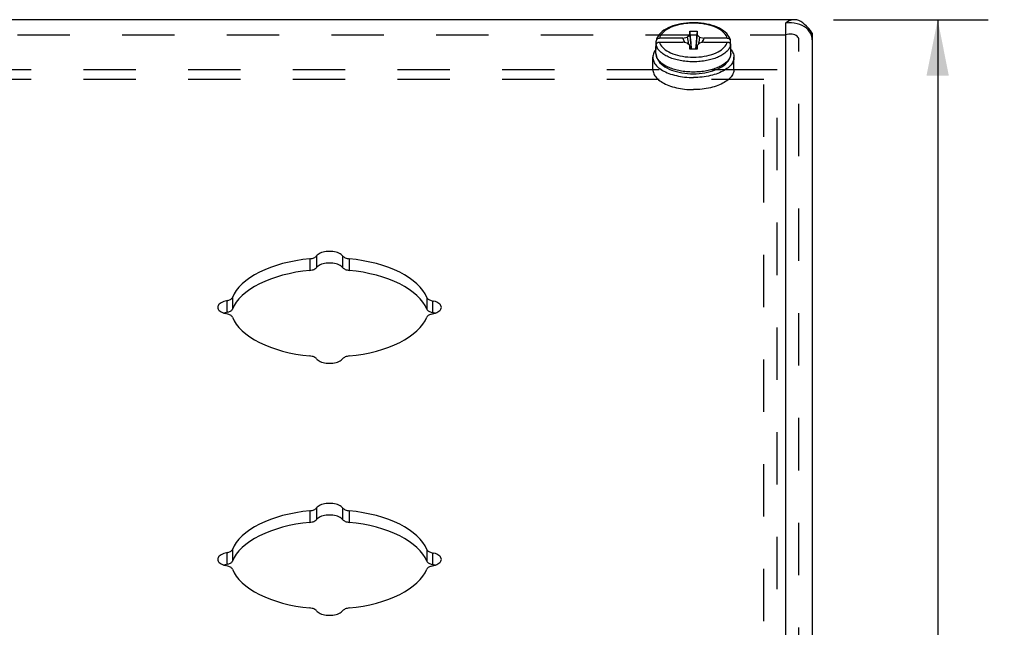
# Model space of a CAD drawing. Header units: inches. Extents: x 0 to 42.5, y 0 to 27.5.
# Tile 10 of 10: x 34.7 to 39.1, y 21 to 23.7. Entities that reach past the tile are written whole.
import ezdxf

# ---------------------------------------------------------------- set-up
doc = ezdxf.new("R2010")
doc.units = ezdxf.units.IN
doc.header["$LTSCALE"] = 2.3375
doc.header["$MEASUREMENT"] = 0
doc.linetypes.add('HIDDEN', pattern=[0.2, 0.1, -0.1])
doc.layers.get('0').update_dxf_attribs({"linetype": 'CONTINUOUS'})
for name, color, linetype in [('DEFAULT_2', 8, 'HIDDEN'), ('DIMENSIONS', 7, 'CONTINUOUS'), ('DOOR_ASSEMBLY', 7, 'CONTINUOUS')]:
    doc.layers.add(name, color=color, linetype=linetype)
doc.styles.get("Standard").update_dxf_attribs({"font": 'arial.ttf'})
doc.dimstyles.new('DIMSTYLE_1', dxfattribs={"dimtxt": 0.1875, "dimasz": 0.25, "dimexe": 0.09, "dimexo": 0.07, "dimgap": 0.0375, "dimtad": 0, "dimtih": 1, "dimtoh": 1, "dimzin": 4, "dimdsep": 46, "dimtxsty": 'Standard', "dimblk": '_FILLED', "dimblk1": '_FILLED', "dimblk2": '_FILLED', "dimcen": 0.09, "dimazin": 1, "dimtfac": 1, "dimtdec": 3, "dimtofl": 0, "dimtmove": 0, "dimatfit": 3, "dimldrblk": '_FILLED', "dimfxl": 0, "dimtolj": 1, "dimtzin": 4, "dimarcsym": 0})

# ---------------------------------------------------------------- blocks, each defined once
blk = doc.blocks.new('_FILLED')
at = {"color": 0, "linetype": 'ByBlock'}
blk.add_solid([(0, 0), (-1, 0.2), (-1, -0.2)], dxfattribs=at)
blk = doc.blocks.new('*D18')
at = {"layer": 'DIMENSIONS', "color": 2, "linetype": 'Continuous'}
for p, q in [((38.3391, 23.7072), (39.029, 23.7072)), ((38.804, 23.7072), (38.804, 19.8561)), ((38.804, 15.6299), (38.804, 19.1998)), ((38.1428, 15.6299), (39.029, 15.6299))]:
    blk.add_line(p, q, dxfattribs=at)
at = {"layer": 'DIMENSIONS', "color": 2, "linetype": 'Continuous', "xscale": 0.25, "yscale": 0.25, "zscale": 0.25}
for p, rotation in [((38.804, 23.7072), 90), ((38.804, 15.6299), 270)]:
    blk.add_blockref('_FILLED', p, dxfattribs=dict(at, rotation=rotation))
at = {"layer": 'DIMENSIONS', "color": 2, "linetype": 'Continuous', "insert": (38.804, 19.7623), "char_height": 0.1875, "width": 0.59526, "attachment_point": 2, "line_spacing_factor": 0.9}
blk.add_mtext('8.08\\PREF.', dxfattribs=at)

msp = doc.modelspace()

# ---------------------------------------------------------------- linework, layer by layer
at = {"layer": 'DEFAULT_2', "color": 8, "linetype": 'HIDDEN'}
for p, q in [((38.0278, 23.484), (29.6478, 23.484)), ((38.0278, 23.4842), (38.0878, 23.4842)), ((38.0278, 23.184), (38.0278, 23.484)), ((38.0878, 18.3599), (38.0878, 23.4842)), ((38.0278, 23.4401), (29.6478, 23.4401)), ((38.0278, 19.1518), (38.0278, 23.184))]:
    msp.add_line(p, q, dxfattribs=at)
at = {"layer": 'DOOR_ASSEMBLY', "color": 3, "linetype": 'Continuous'}
for p, q in [((38.1641, 23.7072), (29.5116, 23.7072)), ((38.1241, 23.6912), (38.1241, 18.9049)), ((38.2441, 23.6172), (38.2441, 18.771))]:
    msp.add_line(p, q, dxfattribs=at)
at = {"layer": 'DOOR_ASSEMBLY', "color": 8, "linetype": 'HIDDEN'}
for p, q in [((29.5516, 23.6392), (38.1241, 23.6392)), ((38.1841, 18.4229), (38.1841, 23.6172))]:
    msp.add_line(p, q, dxfattribs=at)
at = {"layer": 'DOOR_ASSEMBLY', "color": 7, "linetype": 'Continuous'}
for p, q in [((37.6658, 23.6241), (37.5617, 23.6241)), ((37.6658, 23.6241), (37.6852, 23.6297)), ((37.6852, 23.6297), (37.6963, 23.6394)), ((37.6963, 23.6394), (37.6963, 23.6559)), ((37.6963, 23.6559), (37.7293, 23.6559)), ((37.7293, 23.6559), (37.7293, 23.6394)), ((37.7293, 23.6394), (37.7405, 23.6297)), ((37.7405, 23.6297), (37.7598, 23.6241)), ((37.8639, 23.6241), (37.7598, 23.6241)), ((38.2441, 23.6472), (38.2441, 23.6172)), ((37.5458, 23.557), (37.5458, 23.5873)), ((37.5466, 23.5955), (37.5466, 23.6111)), ((37.5466, 23.579), (37.5466, 23.5946)), ((37.5617, 23.6076), (37.6658, 23.6076)), ((37.6852, 23.602), (37.6658, 23.6076)), ((37.6963, 23.5924), (37.6852, 23.602)), ((37.6963, 23.5759), (37.6963, 23.5924)), ((37.6963, 23.5924), (37.6984, 23.5759)), ((37.7293, 23.5759), (37.6963, 23.5759)), ((37.7293, 23.5924), (37.7272, 23.5759)), ((37.7405, 23.602), (37.7293, 23.5924)), ((37.7293, 23.5924), (37.7293, 23.5759)), ((37.7598, 23.6076), (37.7405, 23.602)), ((37.7598, 23.6076), (37.8639, 23.6076)), ((37.879, 23.5955), (37.879, 23.6111)), ((37.8796, 23.5914), (37.879, 23.5955)), ((37.879, 23.579), (37.879, 23.5946)), ((37.8798, 23.5873), (37.8796, 23.5914)), ((37.8798, 23.557), (37.8798, 23.5873)), ((37.5318, 23.4855), (37.5318, 23.5397)), ((37.8798, 23.557), (37.8796, 23.5531)), ((37.8938, 23.4855), (37.8938, 23.5397)), ((36.0294, 22.6526), (36.0294, 22.6007)), ((36.1463, 22.6526), (36.1463, 22.6007)), ((35.9999, 22.6401), (35.9999, 22.5882)), ((36.1757, 22.6401), (36.1757, 22.5882)), ((35.6286, 22.4522), (35.6286, 22.4003)), ((35.6536, 22.467), (35.6536, 22.415)), ((36.522, 22.467), (36.522, 22.415)), ((36.547, 22.4522), (36.547, 22.4003)), ((35.6217, 22.3987), (35.6162, 22.397)), ((35.6333, 22.4013), (35.6217, 22.3987)), ((36.5595, 22.397), (36.5539, 22.3987)), ((35.9999, 21.5151), (35.9999, 21.4632)), ((36.0294, 21.5276), (36.0294, 21.4757)), ((36.1463, 21.5276), (36.1463, 21.4757)), ((36.1757, 21.5151), (36.1757, 21.4632)), ((35.6536, 21.342), (35.6536, 21.29)), ((36.522, 21.342), (36.522, 21.29)), ((35.6286, 21.3272), (35.6286, 21.2753)), ((36.547, 21.3272), (36.547, 21.2753)), ((35.6217, 21.2737), (35.6162, 21.272)), ((35.6333, 21.2763), (35.6217, 21.2737)), ((36.5595, 21.272), (36.5539, 21.2737))]:
    msp.add_line(p, q, dxfattribs=at)
at = {"layer": 'DOOR_ASSEMBLY', "color": 3, "linetype": 'Continuous'}
for points in [[(38.1641, 23.7072), (38.1584, 23.7069), (38.1498, 23.7051), (38.1412, 23.7019), (38.1326, 23.6972), (38.1241, 23.6912)], [(38.2441, 23.6472), (38.2355, 23.6585), (38.2269, 23.6688), (38.2184, 23.6782), (38.2098, 23.6864), (38.2012, 23.6933), (38.1926, 23.6989), (38.1841, 23.7031), (38.1755, 23.7059), (38.1669, 23.7071), (38.1641, 23.7072)], [(38.2322, 23.6538), (38.2257, 23.6618), (38.2179, 23.6691), (38.2089, 23.6757), (38.1989, 23.6814), (38.1879, 23.6859), (38.1762, 23.6894), (38.1637, 23.6917), (38.1508, 23.6928), (38.1375, 23.6926), (38.1241, 23.6912)], [(38.2411, 23.6361), (38.2373, 23.6451), (38.2322, 23.6538)], [(38.2441, 23.6172), (38.2433, 23.6267), (38.2411, 23.6361)], [(35.9999, 22.6401), (36.0048, 22.6408), (36.0095, 22.6417), (36.0139, 22.643), (36.0179, 22.6445), (36.0215, 22.6462), (36.0247, 22.6482), (36.0273, 22.6503), (36.0294, 22.6526)], [(36.1463, 22.6526), (36.1431, 22.6561), (36.1392, 22.6593), (36.1346, 22.6623), (36.1293, 22.6649), (36.1233, 22.6672), (36.1169, 22.6692), (36.11, 22.6707), (36.1028, 22.6719), (36.0954, 22.6725), (36.0878, 22.6728), (36.0803, 22.6725), (36.0729, 22.6719), (36.0657, 22.6707), (36.0588, 22.6692), (36.0523, 22.6672), (36.0464, 22.6649), (36.0411, 22.6623), (36.0364, 22.6593), (36.0325, 22.6561), (36.0294, 22.6526)], [(36.1463, 22.6526), (36.1484, 22.6503), (36.151, 22.6482), (36.1541, 22.6462), (36.1578, 22.6445), (36.1618, 22.643), (36.1662, 22.6417), (36.1708, 22.6408), (36.1757, 22.6401)], [(35.9999, 22.6401), (35.9683, 22.6363), (35.9375, 22.6314), (35.9075, 22.6253), (35.8783, 22.6182), (35.8504, 22.61), (35.8236, 22.6008), (35.7983, 22.5907), (35.7746, 22.5796), (35.7525, 22.5678), (35.7322, 22.5551), (35.7139, 22.5418), (35.6975, 22.5278), (35.6832, 22.5132), (35.6711, 22.4982), (35.6613, 22.4828), (35.6536, 22.467)], [(36.522, 22.467), (36.5144, 22.4828), (36.5046, 22.4982), (36.4924, 22.5132), (36.4782, 22.5278), (36.4618, 22.5418), (36.4434, 22.5551), (36.4231, 22.5678), (36.4011, 22.5796), (36.3773, 22.5907), (36.352, 22.6008), (36.3253, 22.61), (36.2973, 22.6182), (36.2682, 22.6253), (36.2381, 22.6314), (36.2073, 22.6363), (36.1757, 22.6401)], [(35.6333, 22.4533), (35.6217, 22.4507), (35.6153, 22.4487), (35.6094, 22.4464), (35.604, 22.4437), (35.5994, 22.4408), (35.5955, 22.4375), (35.5924, 22.4341), (35.5901, 22.4305), (35.5888, 22.4268), (35.5883, 22.423)], [(35.6333, 22.4533), (35.6375, 22.4546), (35.6414, 22.4562), (35.6449, 22.458), (35.6479, 22.46), (35.6504, 22.4622), (35.6523, 22.4645), (35.6536, 22.467)], [(36.522, 22.467), (36.5233, 22.4645), (36.5252, 22.4622), (36.5277, 22.46), (36.5307, 22.458), (36.5342, 22.4562), (36.5381, 22.4546), (36.5424, 22.4533), (36.5539, 22.4507)], [(36.5873, 22.423), (36.5869, 22.4268), (36.5855, 22.4305), (36.5833, 22.4341), (36.5802, 22.4375), (36.5763, 22.4408), (36.5716, 22.4437), (36.5663, 22.4464), (36.5604, 22.4487), (36.5539, 22.4507)], [(35.5883, 22.423), (35.5888, 22.4193), (35.5901, 22.4155), (35.5924, 22.4119), (35.5955, 22.4085), (35.5994, 22.4053), (35.604, 22.4023), (35.6094, 22.3996), (35.6153, 22.3973), (35.6217, 22.3954)], [(35.6536, 22.3791), (35.6523, 22.3815), (35.6504, 22.3838), (35.6479, 22.386), (35.6449, 22.3881), (35.6414, 22.3899), (35.6375, 22.3915), (35.6333, 22.3928), (35.6217, 22.3954)], [(36.5424, 22.3928), (36.5381, 22.3915), (36.5342, 22.3899), (36.5307, 22.3881), (36.5277, 22.386), (36.5252, 22.3838), (36.5233, 22.3815), (36.522, 22.3791)], [(36.5424, 22.3928), (36.5539, 22.3954), (36.5604, 22.3973), (36.5663, 22.3996), (36.5716, 22.4023), (36.5763, 22.4053), (36.5802, 22.4085), (36.5833, 22.4119), (36.5855, 22.4155), (36.5869, 22.4193), (36.5873, 22.423)], [(35.6536, 22.3791), (35.6613, 22.3633), (35.6711, 22.3479), (35.6832, 22.3328), (35.6975, 22.3183), (35.7139, 22.3043), (35.7322, 22.2909), (35.7525, 22.2783), (35.7746, 22.2664), (35.7983, 22.2554), (35.8236, 22.2452), (35.8504, 22.236), (35.8783, 22.2279), (35.9075, 22.2207), (35.9375, 22.2147), (35.9683, 22.2097), (35.9999, 22.2059)], [(36.1757, 22.2059), (36.2073, 22.2097), (36.2381, 22.2147), (36.2682, 22.2207), (36.2973, 22.2279), (36.3253, 22.236), (36.352, 22.2452), (36.3773, 22.2554), (36.4011, 22.2664), (36.4231, 22.2783), (36.4434, 22.2909), (36.4618, 22.3043), (36.4782, 22.3183), (36.4924, 22.3328), (36.5046, 22.3479), (36.5144, 22.3633), (36.522, 22.3791)], [(36.0294, 22.1934), (36.0273, 22.1957), (36.0247, 22.1979), (36.0215, 22.1998), (36.0179, 22.2016), (36.0139, 22.2031), (36.0095, 22.2043), (36.0048, 22.2053), (35.9999, 22.2059)], [(36.0294, 22.1934), (36.0325, 22.19), (36.0364, 22.1868), (36.0411, 22.1838), (36.0464, 22.1811), (36.0523, 22.1788), (36.0588, 22.1769), (36.0657, 22.1753), (36.0729, 22.1742), (36.0803, 22.1735), (36.0878, 22.1733), (36.0954, 22.1735), (36.1028, 22.1742), (36.11, 22.1753), (36.1169, 22.1769), (36.1233, 22.1788), (36.1293, 22.1811), (36.1346, 22.1838), (36.1392, 22.1868), (36.1431, 22.19), (36.1463, 22.1934)], [(36.1757, 22.2059), (36.1708, 22.2053), (36.1662, 22.2043), (36.1618, 22.2031), (36.1578, 22.2016), (36.1541, 22.1998), (36.151, 22.1979), (36.1484, 22.1957), (36.1463, 22.1934)], [(35.9999, 21.5151), (35.9683, 21.5113), (35.9375, 21.5064), (35.9075, 21.5003), (35.8783, 21.4932), (35.8504, 21.485), (35.8236, 21.4758), (35.7983, 21.4657), (35.7746, 21.4546), (35.7525, 21.4428), (35.7322, 21.4301), (35.7139, 21.4168), (35.6975, 21.4028), (35.6832, 21.3882), (35.6711, 21.3732), (35.6613, 21.3578), (35.6536, 21.342)], [(35.9999, 21.5151), (36.0048, 21.5158), (36.0095, 21.5167), (36.0139, 21.518), (36.0179, 21.5195), (36.0215, 21.5212), (36.0247, 21.5232), (36.0273, 21.5253), (36.0294, 21.5276)], [(36.1463, 21.5276), (36.1431, 21.5311), (36.1392, 21.5343), (36.1346, 21.5373), (36.1293, 21.5399), (36.1233, 21.5422), (36.1169, 21.5442), (36.11, 21.5457), (36.1028, 21.5469), (36.0954, 21.5475), (36.0878, 21.5478), (36.0803, 21.5475), (36.0729, 21.5469), (36.0657, 21.5457), (36.0588, 21.5442), (36.0523, 21.5422), (36.0464, 21.5399), (36.0411, 21.5373), (36.0364, 21.5343), (36.0325, 21.5311), (36.0294, 21.5276)], [(36.1463, 21.5276), (36.1484, 21.5253), (36.151, 21.5232), (36.1541, 21.5212), (36.1578, 21.5195), (36.1618, 21.518), (36.1662, 21.5167), (36.1708, 21.5158), (36.1757, 21.5151)], [(36.522, 21.342), (36.5144, 21.3578), (36.5046, 21.3732), (36.4924, 21.3882), (36.4782, 21.4028), (36.4618, 21.4168), (36.4434, 21.4301), (36.4231, 21.4428), (36.4011, 21.4546), (36.3773, 21.4657), (36.352, 21.4758), (36.3253, 21.485), (36.2973, 21.4932), (36.2682, 21.5003), (36.2381, 21.5064), (36.2073, 21.5113), (36.1757, 21.5151)], [(35.6333, 21.3283), (35.6375, 21.3296), (35.6414, 21.3312), (35.6449, 21.333), (35.6479, 21.335), (35.6504, 21.3372), (35.6523, 21.3395), (35.6536, 21.342)], [(36.522, 21.342), (36.5233, 21.3395), (36.5252, 21.3372), (36.5277, 21.335), (36.5307, 21.333), (36.5342, 21.3312), (36.5381, 21.3296), (36.5424, 21.3283), (36.5539, 21.3257)], [(35.6333, 21.3283), (35.6217, 21.3257), (35.6153, 21.3237), (35.6094, 21.3214), (35.604, 21.3187), (35.5994, 21.3158), (35.5955, 21.3125), (35.5924, 21.3091), (35.5901, 21.3055), (35.5888, 21.3018), (35.5883, 21.298)], [(35.5883, 21.298), (35.5888, 21.2943), (35.5901, 21.2905), (35.5924, 21.2869), (35.5955, 21.2835), (35.5994, 21.2803), (35.604, 21.2773), (35.6094, 21.2746), (35.6153, 21.2723), (35.6217, 21.2704)], [(36.5424, 21.2678), (36.5539, 21.2704), (36.5604, 21.2723), (36.5663, 21.2746), (36.5716, 21.2773), (36.5763, 21.2803), (36.5802, 21.2835), (36.5833, 21.2869), (36.5855, 21.2905), (36.5869, 21.2943), (36.5873, 21.298)], [(36.5873, 21.298), (36.5869, 21.3018), (36.5855, 21.3055), (36.5833, 21.3091), (36.5802, 21.3125), (36.5763, 21.3158), (36.5716, 21.3187), (36.5663, 21.3214), (36.5604, 21.3237), (36.5539, 21.3257)], [(35.6536, 21.2541), (35.6523, 21.2565), (35.6504, 21.2588), (35.6479, 21.261), (35.6449, 21.2631), (35.6414, 21.2649), (35.6375, 21.2665), (35.6333, 21.2678), (35.6217, 21.2704)], [(35.6536, 21.2541), (35.6613, 21.2383), (35.6711, 21.2229), (35.6832, 21.2078), (35.6975, 21.1933), (35.7139, 21.1793), (35.7322, 21.1659), (35.7525, 21.1533), (35.7746, 21.1414), (35.7983, 21.1304), (35.8236, 21.1202), (35.8504, 21.111), (35.8783, 21.1029), (35.9075, 21.0957), (35.9375, 21.0897), (35.9683, 21.0847), (35.9999, 21.0809)], [(36.1757, 21.0809), (36.2073, 21.0847), (36.2381, 21.0897), (36.2682, 21.0957), (36.2973, 21.1029), (36.3253, 21.111), (36.352, 21.1202), (36.3773, 21.1304), (36.4011, 21.1414), (36.4231, 21.1533), (36.4434, 21.1659), (36.4618, 21.1793), (36.4782, 21.1933), (36.4924, 21.2078), (36.5046, 21.2229), (36.5144, 21.2383), (36.522, 21.2541)], [(36.5424, 21.2678), (36.5381, 21.2665), (36.5342, 21.2649), (36.5307, 21.2631), (36.5277, 21.261), (36.5252, 21.2588), (36.5233, 21.2565), (36.522, 21.2541)], [(36.0294, 21.0684), (36.0273, 21.0707), (36.0247, 21.0729), (36.0215, 21.0748), (36.0179, 21.0766), (36.0139, 21.0781), (36.0095, 21.0793), (36.0048, 21.0803), (35.9999, 21.0809)], [(36.0294, 21.0684), (36.0325, 21.065), (36.0364, 21.0618), (36.0411, 21.0588), (36.0464, 21.0561), (36.0523, 21.0538), (36.0588, 21.0519), (36.0657, 21.0503), (36.0729, 21.0492), (36.0803, 21.0485), (36.0878, 21.0483), (36.0954, 21.0485), (36.1028, 21.0492), (36.11, 21.0503), (36.1169, 21.0519), (36.1233, 21.0538), (36.1293, 21.0561), (36.1346, 21.0588), (36.1392, 21.0618), (36.1431, 21.065), (36.1463, 21.0684)], [(36.1757, 21.0809), (36.1708, 21.0803), (36.1662, 21.0793), (36.1618, 21.0781), (36.1578, 21.0766), (36.1541, 21.0748), (36.151, 21.0729), (36.1484, 21.0707), (36.1463, 21.0684)]]:
    msp.add_lwpolyline(points, dxfattribs=at)
at = {"layer": 'DOOR_ASSEMBLY', "color": 7, "linetype": 'Continuous'}
for points in [[(37.8788, 23.6133), (37.8779, 23.6171), (37.8754, 23.6243), (37.8719, 23.6315), (37.8673, 23.6384), (37.8616, 23.6452), (37.8549, 23.6517), (37.8471, 23.6579), (37.8385, 23.6637), (37.8291, 23.669), (37.819, 23.6738), (37.8082, 23.6781), (37.7969, 23.6819), (37.7851, 23.6852), (37.7729, 23.688), (37.7604, 23.6902), (37.7476, 23.692), (37.7346, 23.6931), (37.7215, 23.6938), (37.7083, 23.6938), (37.6952, 23.6934), (37.6822, 23.6924), (37.6693, 23.6909), (37.6567, 23.6888), (37.6445, 23.6862), (37.6326, 23.6831), (37.6212, 23.6795), (37.6103, 23.6753), (37.6, 23.6707), (37.5904, 23.6656), (37.5816, 23.6601), (37.5736, 23.6541), (37.5666, 23.6478), (37.5606, 23.6412), (37.5556, 23.6344), (37.5517, 23.6274), (37.5488, 23.6204), (37.5469, 23.6133)], [(37.8639, 23.6241), (37.8621, 23.6302), (37.8593, 23.6362), (37.8555, 23.6421), (37.8508, 23.6478), (37.8451, 23.6533), (37.8386, 23.6585), (37.8313, 23.6635), (37.8232, 23.6681), (37.8143, 23.6724), (37.8048, 23.6764), (37.7947, 23.6799), (37.784, 23.683), (37.7729, 23.6857), (37.7614, 23.6879), (37.7495, 23.6896), (37.7374, 23.6909), (37.7252, 23.6916), (37.7128, 23.6919), (37.7005, 23.6916), (37.6882, 23.6909), (37.6762, 23.6896), (37.6643, 23.6879), (37.6528, 23.6857), (37.6416, 23.683), (37.631, 23.6799), (37.6209, 23.6764), (37.6113, 23.6724), (37.6025, 23.6681), (37.5944, 23.6635), (37.587, 23.6585), (37.5805, 23.6533), (37.5749, 23.6478), (37.5702, 23.6421), (37.5664, 23.6362), (37.5636, 23.6302), (37.5617, 23.6241)], [(37.5617, 23.6241), (37.5602, 23.624), (37.5588, 23.6239), (37.5574, 23.6236), (37.556, 23.6231), (37.5546, 23.6226), (37.5534, 23.6219), (37.5522, 23.6212), (37.5511, 23.6203), (37.5501, 23.6194), (37.5492, 23.6183), (37.5484, 23.6173), (37.5478, 23.6161), (37.5473, 23.6149), (37.5469, 23.6137), (37.5469, 23.6133)], [(37.6753, 23.6049), (37.673, 23.6093), (37.6706, 23.6141), (37.6682, 23.619), (37.6658, 23.6241)], [(37.6852, 23.6297), (37.6889, 23.6073), (37.6907, 23.5972)], [(37.6963, 23.6559), (37.6985, 23.6299), (37.701, 23.6038), (37.7036, 23.5774), (37.7038, 23.5759)], [(37.6963, 23.6394), (37.6985, 23.6156), (37.701, 23.5919), (37.7028, 23.5759)], [(37.7293, 23.6559), (37.7271, 23.6299), (37.7247, 23.6038), (37.722, 23.5774), (37.7219, 23.5759)], [(37.7293, 23.6394), (37.7271, 23.6156), (37.7247, 23.5919), (37.7229, 23.5759)], [(37.7405, 23.6297), (37.7368, 23.6073), (37.7349, 23.5972)], [(37.7598, 23.6241), (37.7574, 23.619), (37.755, 23.6141), (37.7526, 23.6093), (37.7504, 23.6049)], [(37.8788, 23.6133), (37.8787, 23.6137), (37.8784, 23.6149), (37.8779, 23.6161), (37.8772, 23.6172), (37.8765, 23.6183), (37.8756, 23.6194), (37.8746, 23.6203), (37.8735, 23.6212), (37.8723, 23.6219), (37.871, 23.6226), (37.8697, 23.6231), (37.8683, 23.6236), (37.8669, 23.6239), (37.8654, 23.624), (37.8639, 23.6241)], [(37.5458, 23.5745), (37.5447, 23.5731), (37.5413, 23.5685), (37.5384, 23.5639), (37.5361, 23.5591), (37.5342, 23.5543), (37.5329, 23.5494), (37.5321, 23.5446), (37.5318, 23.5397)], [(37.5466, 23.5955), (37.546, 23.5914), (37.5458, 23.5873)], [(37.5458, 23.5873), (37.546, 23.5832), (37.5466, 23.579)], [(37.5469, 23.6133), (37.5467, 23.6124), (37.5466, 23.6111)], [(37.5466, 23.5946), (37.5467, 23.5959), (37.5469, 23.5972), (37.5473, 23.5984), (37.5478, 23.5996), (37.5484, 23.6007), (37.5492, 23.6018), (37.5501, 23.6029), (37.5511, 23.6038), (37.5522, 23.6047), (37.5534, 23.6054), (37.5546, 23.6061), (37.556, 23.6066), (37.5574, 23.6071), (37.5588, 23.6074), (37.5602, 23.6075), (37.5617, 23.6076)], [(37.6055, 23.5389), (37.6002, 23.5412), (37.5951, 23.5437), (37.5902, 23.5462), (37.5855, 23.5488), (37.5811, 23.5516), (37.5768, 23.5544), (37.5729, 23.5573), (37.5691, 23.5603), (37.5657, 23.5634), (37.5625, 23.5665), (37.5596, 23.5697), (37.5569, 23.5729), (37.5545, 23.5763), (37.5523, 23.5798), (37.5505, 23.5834), (37.5489, 23.587), (37.5476, 23.5908), (37.5466, 23.5946)], [(37.5617, 23.6076), (37.5636, 23.6015), (37.5664, 23.5955), (37.5702, 23.5896), (37.5749, 23.5839), (37.5805, 23.5784), (37.587, 23.5732), (37.5944, 23.5682), (37.6025, 23.5636), (37.6113, 23.5593), (37.6209, 23.5554), (37.631, 23.5518), (37.6416, 23.5487), (37.6528, 23.546), (37.6643, 23.5438), (37.6762, 23.5421), (37.6882, 23.5409), (37.7005, 23.5401), (37.7128, 23.5399), (37.7252, 23.5401), (37.7374, 23.5409), (37.7495, 23.5421), (37.7614, 23.5438), (37.7729, 23.546), (37.784, 23.5487), (37.7947, 23.5518), (37.8048, 23.5554), (37.8143, 23.5593), (37.8232, 23.5636), (37.8313, 23.5682), (37.8386, 23.5732), (37.8451, 23.5784), (37.8508, 23.5839), (37.8555, 23.5896), (37.8593, 23.5955), (37.8621, 23.6015), (37.8639, 23.6076)], [(37.879, 23.5946), (37.8781, 23.5908), (37.8768, 23.587), (37.8752, 23.5834), (37.8733, 23.5798), (37.8711, 23.5763), (37.8687, 23.5729), (37.8661, 23.5697), (37.8632, 23.5665), (37.86, 23.5634), (37.8565, 23.5603), (37.8528, 23.5573), (37.8488, 23.5544), (37.8446, 23.5516), (37.8401, 23.5488), (37.8355, 23.5462), (37.8306, 23.5437), (37.8255, 23.5412)], [(37.8639, 23.6076), (37.8654, 23.6075), (37.8669, 23.6074), (37.8683, 23.6071), (37.8697, 23.6066), (37.871, 23.6061), (37.8723, 23.6054), (37.8735, 23.6047), (37.8746, 23.6038), (37.8756, 23.6029), (37.8765, 23.6018), (37.8772, 23.6008), (37.8779, 23.5996), (37.8784, 23.5984), (37.8787, 23.5972), (37.8789, 23.5959), (37.879, 23.5946)], [(37.879, 23.6111), (37.8789, 23.6124), (37.8788, 23.6133)], [(37.879, 23.579), (37.8796, 23.5832), (37.8798, 23.5873)], [(37.8798, 23.5745), (37.881, 23.5731), (37.8844, 23.5685), (37.8872, 23.5639), (37.8896, 23.5591), (37.8914, 23.5543), (37.8928, 23.5494), (37.8936, 23.5446), (37.8938, 23.5397)], [(37.5318, 23.5397), (37.5321, 23.5348), (37.5329, 23.5299), (37.5342, 23.525), (37.5361, 23.5202), (37.5384, 23.5154), (37.5413, 23.5108), (37.5447, 23.5062), (37.5486, 23.5017), (37.5529, 23.4973), (37.5577, 23.493), (37.563, 23.4889), (37.5687, 23.4849), (37.5749, 23.4811)], [(37.5458, 23.557), (37.5463, 23.55), (37.5477, 23.543), (37.5501, 23.536), (37.5534, 23.529), (37.5579, 23.5221), (37.5634, 23.5154), (37.5699, 23.5089), (37.5774, 23.5028), (37.5857, 23.4971), (37.5949, 23.4918), (37.6047, 23.4869), (37.6152, 23.4826), (37.6262, 23.4787), (37.6376, 23.4754), (37.6495, 23.4725), (37.6618, 23.4702), (37.6743, 23.4683), (37.687, 23.467), (37.6999, 23.4662), (37.7128, 23.466)], [(37.7128, 23.4735), (37.7047, 23.4736), (37.6968, 23.4739), (37.6891, 23.4743), (37.6817, 23.4749), (37.6744, 23.4757), (37.6674, 23.4766), (37.6605, 23.4777), (37.6538, 23.4789), (37.6472, 23.4802), (37.6408, 23.4816), (37.6345, 23.4832), (37.6283, 23.4849), (37.6223, 23.4868), (37.6164, 23.4888), (37.6107, 23.4909), (37.6052, 23.4931), (37.5999, 23.4955), (37.5948, 23.4979), (37.5899, 23.5005), (37.5852, 23.5031), (37.5808, 23.5059), (37.5765, 23.5087), (37.5726, 23.5116), (37.5689, 23.5147), (37.5654, 23.5177), (37.5622, 23.5209), (37.5593, 23.5241), (37.5567, 23.5273), (37.5543, 23.5307), (37.5521, 23.5342), (37.5503, 23.5378), (37.5487, 23.5415), (37.5475, 23.5453), (37.5466, 23.5492), (37.546, 23.5531), (37.5458, 23.557)], [(37.7128, 23.5194), (37.7047, 23.5195), (37.6968, 23.5198), (37.6891, 23.5202), (37.6817, 23.5208), (37.6745, 23.5216), (37.6675, 23.5225), (37.6606, 23.5236), (37.6539, 23.5247), (37.6474, 23.526), (37.641, 23.5275), (37.6347, 23.5291), (37.6285, 23.5308), (37.6225, 23.5326), (37.6167, 23.5346), (37.611, 23.5367), (37.6055, 23.5389)], [(37.7128, 23.466), (37.7258, 23.4662), (37.7387, 23.467), (37.7515, 23.4683), (37.764, 23.4702), (37.7763, 23.4726), (37.7882, 23.4754), (37.7997, 23.4788), (37.8107, 23.4827), (37.8212, 23.487), (37.831, 23.4919), (37.8401, 23.4972), (37.8484, 23.5029), (37.8559, 23.509), (37.8624, 23.5155), (37.8678, 23.5222), (37.8722, 23.529), (37.8756, 23.536), (37.878, 23.543), (37.8794, 23.55), (37.8798, 23.557)], [(37.8796, 23.5531), (37.8791, 23.5492), (37.8782, 23.5453), (37.877, 23.5416), (37.8754, 23.5379), (37.8735, 23.5342), (37.8714, 23.5308), (37.869, 23.5274), (37.8663, 23.5241), (37.8634, 23.5209), (37.8603, 23.5178), (37.8568, 23.5147), (37.8531, 23.5117), (37.8491, 23.5087), (37.8449, 23.5059), (37.8405, 23.5031), (37.8358, 23.5005), (37.8309, 23.4979), (37.8258, 23.4955), (37.8205, 23.4931), (37.815, 23.4909), (37.8093, 23.4888), (37.8034, 23.4868), (37.7974, 23.485), (37.7912, 23.4832), (37.7849, 23.4816), (37.7785, 23.4802), (37.7719, 23.4789), (37.7652, 23.4777), (37.7583, 23.4766), (37.7513, 23.4757), (37.744, 23.4749), (37.7366, 23.4743), (37.7289, 23.4739), (37.721, 23.4736), (37.7128, 23.4735)], [(37.8255, 23.5412), (37.8202, 23.5389), (37.8147, 23.5367), (37.809, 23.5346), (37.8031, 23.5326), (37.7971, 23.5308), (37.791, 23.5291), (37.7847, 23.5275), (37.7783, 23.526), (37.7717, 23.5247), (37.765, 23.5236), (37.7582, 23.5225), (37.7512, 23.5216), (37.7439, 23.5208), (37.7365, 23.5202), (37.7289, 23.5198), (37.721, 23.5195), (37.7128, 23.5194)], [(37.8938, 23.5397), (37.8936, 23.5348), (37.8928, 23.5299), (37.8914, 23.525), (37.8896, 23.5202), (37.8872, 23.5154), (37.8844, 23.5108), (37.881, 23.5062), (37.8771, 23.5017), (37.8727, 23.4973), (37.8679, 23.493), (37.8626, 23.4889), (37.8569, 23.4849), (37.8508, 23.4811)], [(37.5318, 23.4855), (37.5321, 23.4806), (37.5329, 23.4757), (37.5342, 23.4709), (37.5361, 23.4661), (37.5384, 23.4613), (37.5413, 23.4566), (37.5447, 23.452), (37.5486, 23.4475), (37.5529, 23.4431), (37.5577, 23.4389), (37.563, 23.4347), (37.5687, 23.4308), (37.5749, 23.4269), (37.5814, 23.4233), (37.5884, 23.4198), (37.5957, 23.4165), (37.6033, 23.4135), (37.6113, 23.4106), (37.6195, 23.408), (37.628, 23.4056), (37.6368, 23.4034), (37.6458, 23.4015), (37.655, 23.3998), (37.6644, 23.3983), (37.6739, 23.3971), (37.6835, 23.3962), (37.6933, 23.3956), (37.703, 23.3952), (37.7128, 23.395)], [(37.8938, 23.4855), (37.8936, 23.4806), (37.8928, 23.4757), (37.8914, 23.4709), (37.8896, 23.4661), (37.8872, 23.4613), (37.8844, 23.4566), (37.881, 23.452), (37.8771, 23.4475), (37.8727, 23.4431), (37.8679, 23.4389), (37.8626, 23.4347), (37.8569, 23.4308), (37.8508, 23.4269), (37.8442, 23.4233), (37.8373, 23.4198), (37.83, 23.4165), (37.8224, 23.4135), (37.8144, 23.4106), (37.8061, 23.408), (37.7976, 23.4056), (37.7888, 23.4034), (37.7798, 23.4015), (37.7706, 23.3998), (37.7613, 23.3983), (37.7517, 23.3971), (37.7421, 23.3962), (37.7324, 23.3956), (37.7226, 23.3952), (37.7128, 23.395)], [(37.5749, 23.4811), (37.5814, 23.4774), (37.5884, 23.4739), (37.5957, 23.4707), (37.6033, 23.4676), (37.6113, 23.4647), (37.6195, 23.4621), (37.628, 23.4597), (37.6368, 23.4575), (37.6458, 23.4556), (37.655, 23.4539), (37.6644, 23.4525), (37.6739, 23.4513), (37.6835, 23.4503), (37.6933, 23.4497), (37.703, 23.4493), (37.7128, 23.4492)], [(37.8508, 23.4811), (37.8442, 23.4774), (37.8373, 23.4739), (37.83, 23.4707), (37.8224, 23.4676), (37.8144, 23.4647), (37.8061, 23.4621), (37.7976, 23.4597), (37.7888, 23.4575), (37.7798, 23.4556), (37.7706, 23.4539), (37.7613, 23.4525), (37.7517, 23.4513), (37.7421, 23.4503), (37.7324, 23.4497), (37.7226, 23.4493), (37.7128, 23.4492)], [(36.1463, 22.6007), (36.1431, 22.6041), (36.1392, 22.6073), (36.1346, 22.6103), (36.1293, 22.613), (36.1233, 22.6153), (36.1169, 22.6172), (36.11, 22.6188), (36.1028, 22.6199), (36.0954, 22.6206), (36.0878, 22.6208), (36.0803, 22.6206), (36.0729, 22.6199), (36.0657, 22.6188), (36.0588, 22.6172), (36.0523, 22.6153), (36.0464, 22.613), (36.0411, 22.6103), (36.0364, 22.6073), (36.0325, 22.6041), (36.0294, 22.6007)], [(35.9999, 22.5882), (35.9683, 22.5844), (35.9375, 22.5794), (35.9075, 22.5734), (35.8783, 22.5662), (35.8504, 22.558), (35.8236, 22.5489), (35.7983, 22.5387), (35.7746, 22.5277), (35.7525, 22.5158), (35.7322, 22.5032), (35.7139, 22.4898), (35.6975, 22.4758), (35.6832, 22.4612), (35.6711, 22.4462), (35.6613, 22.4308), (35.6536, 22.415)], [(35.9999, 22.5882), (36.0048, 22.5888), (36.0095, 22.5898), (36.0139, 22.591), (36.0179, 22.5925), (36.0215, 22.5943), (36.0247, 22.5962), (36.0273, 22.5984), (36.0294, 22.6007)], [(36.1463, 22.6007), (36.1484, 22.5984), (36.151, 22.5962), (36.1541, 22.5943), (36.1578, 22.5925), (36.1618, 22.591), (36.1662, 22.5898), (36.1708, 22.5888), (36.1757, 22.5882)], [(36.522, 22.415), (36.5144, 22.4308), (36.5046, 22.4462), (36.4924, 22.4612), (36.4782, 22.4758), (36.4618, 22.4898), (36.4434, 22.5032), (36.4231, 22.5158), (36.4011, 22.5277), (36.3773, 22.5387), (36.352, 22.5489), (36.3253, 22.558), (36.2973, 22.5662), (36.2682, 22.5734), (36.2381, 22.5794), (36.2073, 22.5844), (36.1757, 22.5882)], [(35.6333, 22.4013), (35.6375, 22.4026), (35.6414, 22.4042), (35.6449, 22.406), (35.6479, 22.4081), (35.6504, 22.4102), (35.6523, 22.4126), (35.6536, 22.415)], [(36.522, 22.415), (36.5233, 22.4126), (36.5252, 22.4102), (36.5277, 22.4081), (36.5307, 22.406), (36.5342, 22.4042), (36.5381, 22.4026), (36.5424, 22.4013), (36.5539, 22.3987)], [(35.9999, 21.4632), (35.9683, 21.4594), (35.9375, 21.4544), (35.9075, 21.4484), (35.8783, 21.4412), (35.8504, 21.433), (35.8236, 21.4239), (35.7983, 21.4137), (35.7746, 21.4027), (35.7525, 21.3908), (35.7322, 21.3782), (35.7139, 21.3648), (35.6975, 21.3508), (35.6832, 21.3362), (35.6711, 21.3212), (35.6613, 21.3058), (35.6536, 21.29)], [(35.9999, 21.4632), (36.0048, 21.4638), (36.0095, 21.4648), (36.0139, 21.466), (36.0179, 21.4675), (36.0215, 21.4693), (36.0247, 21.4712), (36.0273, 21.4734), (36.0294, 21.4757)], [(36.1463, 21.4757), (36.1431, 21.4791), (36.1392, 21.4823), (36.1346, 21.4853), (36.1293, 21.488), (36.1233, 21.4903), (36.1169, 21.4922), (36.11, 21.4938), (36.1028, 21.4949), (36.0954, 21.4956), (36.0878, 21.4958), (36.0803, 21.4956), (36.0729, 21.4949), (36.0657, 21.4938), (36.0588, 21.4922), (36.0523, 21.4903), (36.0464, 21.488), (36.0411, 21.4853), (36.0364, 21.4823), (36.0325, 21.4791), (36.0294, 21.4757)], [(36.1463, 21.4757), (36.1484, 21.4734), (36.151, 21.4712), (36.1541, 21.4693), (36.1578, 21.4675), (36.1618, 21.466), (36.1662, 21.4648), (36.1708, 21.4638), (36.1757, 21.4632)], [(36.522, 21.29), (36.5144, 21.3058), (36.5046, 21.3212), (36.4924, 21.3362), (36.4782, 21.3508), (36.4618, 21.3648), (36.4434, 21.3782), (36.4231, 21.3908), (36.4011, 21.4027), (36.3773, 21.4137), (36.352, 21.4239), (36.3253, 21.433), (36.2973, 21.4412), (36.2682, 21.4484), (36.2381, 21.4544), (36.2073, 21.4594), (36.1757, 21.4632)], [(35.6333, 21.2763), (35.6375, 21.2776), (35.6414, 21.2792), (35.6449, 21.281), (35.6479, 21.2831), (35.6504, 21.2852), (35.6523, 21.2876), (35.6536, 21.29)], [(36.522, 21.29), (36.5233, 21.2876), (36.5252, 21.2852), (36.5277, 21.2831), (36.5307, 21.281), (36.5342, 21.2792), (36.5381, 21.2776), (36.5424, 21.2763), (36.5539, 21.2737)]]:
    msp.add_lwpolyline(points, dxfattribs=at)
at = {"layer": 'DOOR_ASSEMBLY', "color": 8, "linetype": 'HIDDEN'}
msp.add_lwpolyline([(38.1841, 23.6172), (38.1836, 23.6215), (38.182, 23.6257), (38.1795, 23.6296), (38.176, 23.6332), (38.1717, 23.6364), (38.1665, 23.639), (38.1606, 23.641), (38.1541, 23.6422), (38.147, 23.6427), (38.1396, 23.6424), (38.1319, 23.6412), (38.1241, 23.6392)], dxfattribs=at)

# ---------------------------------------------------------------- dimensions: what is measured, and where the dimension line sits
at = {"layer": 'DIMENSIONS', "color": 2, "linetype": 'Continuous'}
dim = msp.add_linear_dim(base=(38.804, 15.6299), p1=(38.2691, 23.7072), p2=(38.0728, 15.6299), angle=270, text='<>\\PREF.', dimstyle='DIMSTYLE_1', dxfattribs=at)
dim.commit()
dim.dimension.update_dxf_attribs({"geometry": '*D18', "text_midpoint": (38.804, 19.5279), "dimtype": 160})

doc.saveas('drawing.dxf')
